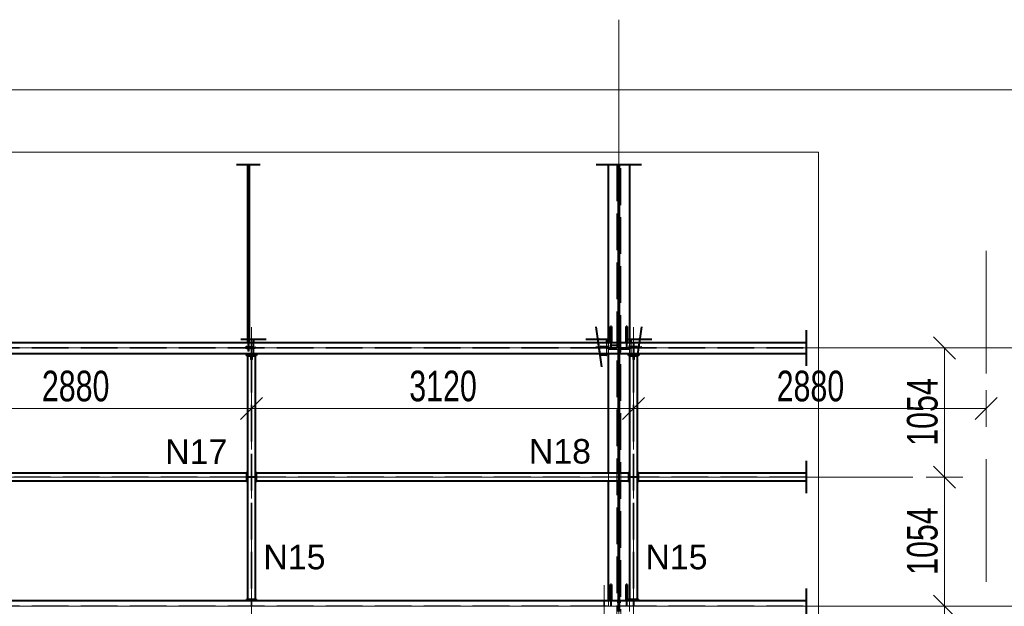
# Model space of a CAD drawing. Header units: metres. Extents: x 217 to 322, y -6 to 53.
# Tile 30 of 39: x 259 to 267, y 43 to 48. Entities that reach past the tile are written whole.
import ezdxf

# ---------------------------------------------------------------- set-up
doc = ezdxf.new("R2010")
doc.units = ezdxf.units.M
for name, pattern in [('__RA_15', [1.7, 1, -0.3, 0.1, -0.3]), ('__RA_2', [0.4, 0.3, -0.1]), ('__RA_4', [0.6, 0.3, -0.1, 0, -0.1, 0, -0.1])]:
    doc.linetypes.add(name, pattern=pattern)
for name, color, linetype, lineweight in [('OSY', 204, '__RA_15', 13), ('POPIS', 7, 'Continuous', 13), ('Standard', 7, 'Continuous', 40), ('VYZTUZ', 11, 'Continuous', 50)]:
    doc.layers.add(name, color=color, linetype=linetype, lineweight=lineweight)
doc.styles.add('ARIAL', font='ARIAL.TTF')

msp = doc.modelspace()

# ---------------------------------------------------------------- linework, layer by layer
at = {"layer": 'OSY', "color": 204, "linetype": 'Continuous', "lineweight": 13}
for p, q in [((264.0971, 36.1652), (264.0971, 47.9132)), ((223.0094, 47.3405), (268.4574, 47.3405)), ((223.0094, 45.2328), (268.4574, 45.2328)), ((227.8694, 44.179), (266.4974, 44.179)), ((223.0094, 43.1251), (268.4574, 43.1251))]:
    msp.add_line(p, q, dxfattribs=at)
at = {"layer": 'OSY', "color": 204, "linetype": '__RA_15', "lineweight": 13}
for p, q in [((267.0971, 46.0247), (267.0971, 38.9847)), ((261.0971, 45.4037), (261.0971, 38.3637)), ((264.2171, 45.4037), (264.2171, 38.3637)), ((263.9771, 43.296), (263.9771, 38.4059))]:
    msp.add_line(p, q, dxfattribs=at)
at = {"layer": 'Standard', "color": 1, "linetype": '__RA_4', "lineweight": 40}
for p, q in [((260.9755, 46.7305), (261.1645, 46.7305)), ((260.9797, 46.7305), (261.1688, 46.7305)), ((261.0279, 46.7305), (261.1062, 46.7305)), ((261.0381, 46.7305), (261.1164, 46.7305)), ((263.9111, 46.7305), (264.1911, 46.7305)), ((264.0031, 46.7305), (264.2831, 46.7305)), ((263.9444, 45.1788), (263.9129, 45.4047)), ((264.2814, 45.4047), (264.2499, 45.1788)), ((265.6274, 45.3778), (265.6274, 45.0878)), ((261.0111, 45.3056), (261.2171, 45.3056)), ((263.8267, 45.3056), (264.0382, 45.3056)), ((263.9584, 45.0781), (263.9293, 45.2869)), ((264.1561, 45.3056), (264.3676, 45.3056)), ((265.6274, 44.311), (265.6274, 44.047)), ((265.6274, 43.2701), (265.6274, 42.9801))]:
    msp.add_line(p, q, dxfattribs=at)
at = {"layer": 'Standard', "color": 1, "linetype": 'Continuous', "lineweight": 40}
for p, q in [((261.0661, 45.2778), (261.0661, 46.7305)), ((261.0679, 45.2778), (261.0679, 46.7305)), ((261.0721, 45.2778), (261.0721, 46.7305)), ((261.0764, 45.2778), (261.0764, 46.7305)), ((261.0781, 46.7305), (261.0781, 45.2778)), ((264.0111, 45.2778), (264.0111, 46.7305)), ((264.0911, 46.7305), (264.0911, 45.2778)), ((264.1031, 45.2778), (264.1031, 46.7305)), ((264.1831, 46.7305), (264.1831, 45.2778)), ((264.0291, 45.2778), (264.0291, 45.4091)), ((264.0371, 45.4091), (264.0291, 45.4091)), ((264.0371, 45.4091), (264.0371, 45.2778)), ((264.1651, 45.4091), (264.1571, 45.4091)), ((264.1571, 45.2778), (264.1571, 45.4091)), ((264.1651, 45.4091), (264.1651, 45.2778)), ((258.1031, 45.2778), (264.0911, 45.2778)), ((261.1111, 45.3056), (261.1111, 45.2986)), ((261.1111, 45.2986), (261.1111, 45.2778)), ((261.1171, 45.2986), (261.1111, 45.2986)), ((261.1171, 45.3056), (261.1171, 45.2986)), ((261.1171, 45.2778), (261.1171, 45.2986)), ((263.9961, 45.302), (263.9267, 45.3056)), ((263.9993, 45.3024), (263.9382, 45.3056)), ((263.9993, 45.3024), (263.9961, 45.302)), ((263.9961, 45.302), (263.9961, 45.2778)), ((263.9993, 45.2778), (263.9993, 45.3024)), ((264.1031, 45.3337), (264.0911, 45.3337)), ((264.0911, 45.2778), (264.0911, 45.1878)), ((264.1031, 45.2778), (265.6274, 45.2778)), ((264.1031, 45.1878), (264.1031, 45.2778)), ((264.2561, 45.3056), (264.195, 45.3024)), ((264.1982, 45.302), (264.195, 45.3024)), ((264.195, 45.3024), (264.195, 45.2778)), ((264.2676, 45.3056), (264.1982, 45.302)), ((264.1982, 45.2778), (264.1982, 45.302)), ((258.1031, 45.1878), (264.0911, 45.1878)), ((261.0471, 45.1798), (261.0471, 45.1878)), ((261.1471, 45.1878), (261.1471, 45.1798)), ((263.9961, 45.1878), (263.9961, 45.1745)), ((263.9993, 45.1749), (263.9993, 45.1878)), ((264.0111, 44.211), (264.0111, 45.1878)), ((264.1031, 45.23), (264.0911, 45.23)), ((264.0911, 45.22), (264.1031, 45.22)), ((264.0911, 45.1878), (264.0911, 44.211)), ((264.1031, 44.211), (264.1031, 45.1878)), ((264.1031, 45.1878), (265.6274, 45.1878)), ((264.1671, 45.1798), (264.1671, 45.1878)), ((264.2671, 45.1878), (264.2671, 45.1798)), ((261.0471, 45.1798), (261.1471, 45.1798)), ((261.0549, 45.1798), (261.0549, 45.1748)), ((261.0549, 45.1748), (261.0899, 45.1748)), ((261.0651, 45.1698), (261.0651, 43.1781)), ((261.0651, 45.1698), (261.1291, 45.1698)), ((261.0899, 45.1748), (261.0899, 45.1698)), ((261.0949, 45.1698), (261.0949, 45.1798)), ((261.0993, 45.1798), (261.0993, 45.1698)), ((261.1043, 45.1698), (261.1043, 45.1748)), ((261.1043, 45.1748), (261.1393, 45.1748)), ((261.1111, 45.1748), (261.1111, 45.1711)), ((261.1111, 45.1711), (261.1171, 45.1711)), ((261.1171, 45.1711), (261.1171, 45.1748)), ((261.1291, 43.1781), (261.1291, 45.1698)), ((261.1393, 45.1748), (261.1393, 45.1798)), ((263.9446, 45.1772), (263.9961, 45.1745)), ((263.9961, 45.1745), (263.9993, 45.1749)), ((264.1671, 45.1798), (264.2671, 45.1798)), ((264.1749, 45.1798), (264.1749, 45.1748)), ((264.1749, 45.1748), (264.2099, 45.1748)), ((264.1831, 45.1798), (264.1831, 44.219)), ((264.1851, 45.1698), (264.1851, 43.1781)), ((264.1851, 45.1698), (264.2491, 45.1698)), ((264.1957, 45.1748), (264.1982, 45.1745)), ((264.1982, 45.1745), (264.1982, 45.1748)), ((264.1982, 45.1745), (264.2046, 45.1748)), ((264.2099, 45.1748), (264.2099, 45.1698)), ((264.2149, 45.1698), (264.2149, 45.1798)), ((264.2149, 45.1754), (264.2193, 45.1756)), ((264.2193, 45.1798), (264.2193, 45.1698)), ((264.2243, 45.1698), (264.2243, 45.1748)), ((264.2243, 45.1748), (264.2593, 45.1748)), ((264.2491, 43.1781), (264.2491, 45.1698)), ((264.2593, 45.1748), (264.2593, 45.1798)), ((264.1031, 44.9837), (264.0911, 44.9837)), ((261.0571, 44.211), (258.2571, 44.211)), ((258.2571, 44.147), (261.0571, 44.147)), ((261.0571, 44.219), (261.0571, 44.211)), ((261.0571, 44.219), (261.0651, 44.219)), ((261.0571, 44.211), (261.0571, 44.147)), ((261.0571, 44.147), (261.0571, 44.139)), ((261.1291, 44.219), (261.1371, 44.219)), ((261.1371, 44.211), (261.1371, 44.219)), ((261.1371, 44.147), (261.1371, 44.211)), ((264.1771, 44.211), (261.1371, 44.211)), ((261.1371, 44.139), (261.1371, 44.147)), ((261.1371, 44.147), (264.1771, 44.147)), ((264.0111, 43.1701), (264.0111, 44.147)), ((264.0911, 44.147), (264.0911, 43.1701)), ((264.1031, 43.1701), (264.1031, 44.147)), ((264.1771, 44.219), (264.1771, 44.211)), ((264.1771, 44.219), (264.1851, 44.219)), ((264.1771, 44.211), (264.1771, 44.147)), ((264.1771, 44.147), (264.1771, 44.139)), ((264.2491, 44.219), (264.2571, 44.219)), ((264.2571, 44.211), (264.2571, 44.219)), ((265.6274, 44.211), (264.2571, 44.211)), ((264.2571, 44.147), (264.2571, 44.211)), ((264.2571, 44.139), (264.2571, 44.147)), ((264.2571, 44.147), (265.6274, 44.147)), ((261.0651, 44.139), (261.0571, 44.139)), ((261.1371, 44.139), (261.1291, 44.139)), ((264.1851, 44.139), (264.1771, 44.139)), ((264.1831, 44.139), (264.1831, 43.1781)), ((264.2571, 44.139), (264.2491, 44.139)), ((264.0291, 43.1701), (264.0291, 43.3014)), ((264.0371, 43.3014), (264.0291, 43.3014)), ((264.0371, 43.3014), (264.0371, 43.1701)), ((264.1651, 43.3014), (264.1571, 43.3014)), ((264.1571, 43.1701), (264.1571, 43.3014)), ((264.1651, 43.3014), (264.1651, 43.1701)), ((261.0571, 43.1701), (261.0571, 43.1781)), ((261.0651, 43.1781), (261.0571, 43.1781)), ((261.1291, 43.1781), (261.0651, 43.1781)), ((261.1371, 43.1781), (261.1291, 43.1781)), ((261.1371, 43.1781), (261.1371, 43.1701)), ((264.1031, 43.216), (264.0911, 43.216)), ((264.1771, 43.1701), (264.1771, 43.1781)), ((264.1851, 43.1781), (264.1771, 43.1781)), ((264.2491, 43.1781), (264.1851, 43.1781)), ((264.2571, 43.1781), (264.2491, 43.1781)), ((264.2571, 43.1781), (264.2571, 43.1701)), ((258.1031, 43.1701), (264.0911, 43.1701)), ((264.0911, 43.1701), (264.0911, 43.0801)), ((264.1031, 43.1701), (265.6274, 43.1701)), ((264.1031, 43.0801), (264.1031, 43.1701))]:
    msp.add_line(p, q, dxfattribs=at)
at = {"layer": 'Standard', "color": 136, "linetype": '__RA_2', "lineweight": 18}
for p, q in [((264.0811, 46.7305), (264.0811, 38.8002)), ((264.1131, 38.8002), (264.1131, 46.7305)), ((261.0661, 45.2056), (261.0661, 45.2778)), ((261.0679, 45.2056), (261.0679, 45.2778)), ((261.0721, 45.2056), (261.0721, 45.2778)), ((261.0764, 45.2056), (261.0764, 45.2778)), ((261.0781, 45.2778), (261.0781, 45.2056)), ((261.0931, 45.2456), (261.0931, 45.2778)), ((261.1011, 45.2778), (261.1011, 45.2456)), ((261.1111, 45.2778), (261.1111, 45.2448)), ((261.1171, 45.2388), (261.1171, 45.2778)), ((263.9961, 45.2778), (263.9961, 45.2422)), ((263.9993, 45.2487), (263.9993, 45.2778)), ((264.0111, 45.23), (264.0111, 45.2778)), ((264.0291, 45.296), (264.0371, 45.296)), ((264.0291, 45.2356), (264.0291, 45.2778)), ((264.0371, 45.2778), (264.0371, 45.2356)), ((264.0831, 45.3117), (264.0831, 45.3108)), ((264.0831, 45.3108), (264.0831, 45.259)), ((264.0911, 45.3108), (264.0831, 45.3108)), ((264.1571, 45.296), (264.1651, 45.296)), ((264.1571, 45.2356), (264.1571, 45.2778)), ((264.1651, 45.2778), (264.1651, 45.2356)), ((264.1831, 45.2778), (264.1831, 45.1798)), ((264.195, 45.2778), (264.195, 45.2487)), ((264.1982, 45.2422), (264.1982, 45.2778)), ((264.2131, 45.2456), (264.2131, 45.2778)), ((264.2211, 45.2778), (264.2211, 45.2456)), ((258.1031, 45.2356), (264.0911, 45.2356)), ((258.1031, 45.23), (264.0911, 45.23)), ((261.0471, 45.2368), (261.0471, 45.2454)), ((261.0471, 45.2368), (261.0471, 45.2288)), ((261.1271, 45.2368), (261.0471, 45.2368)), ((261.0471, 45.2368), (261.1271, 45.2368)), ((261.1271, 45.2328), (261.0471, 45.2328)), ((261.0471, 45.2288), (261.1271, 45.2288)), ((261.0571, 45.2514), (261.0571, 45.2448)), ((261.1111, 45.2448), (261.0571, 45.2448)), ((261.0571, 45.2448), (261.0571, 45.2388)), ((261.0571, 45.2388), (261.1171, 45.2388)), ((261.0571, 45.2374), (261.0571, 45.2309)), ((261.1171, 45.2309), (261.0571, 45.2309)), ((261.0571, 45.2309), (261.0571, 45.2249)), ((261.0571, 45.2249), (261.1111, 45.2249)), ((261.0679, 45.2056), (261.0661, 45.2056)), ((261.0721, 45.2056), (261.0679, 45.2056)), ((261.0764, 45.2056), (261.0721, 45.2056)), ((261.0781, 45.2056), (261.0764, 45.2056)), ((261.1011, 45.2456), (261.0931, 45.2456)), ((261.0931, 45.2456), (261.0931, 45.2356)), ((261.0931, 45.23), (261.0931, 45.22)), ((261.0931, 45.22), (261.1011, 45.22)), ((261.0931, 45.1878), (261.0931, 45.22)), ((261.1011, 45.2356), (261.1011, 45.2456)), ((261.1011, 45.22), (261.1011, 45.23)), ((261.1011, 45.22), (261.1011, 45.1878)), ((261.1111, 45.2249), (261.1111, 45.2314)), ((261.1111, 45.2249), (261.1111, 45.1798)), ((261.1171, 45.2309), (261.1171, 45.2374)), ((261.1171, 45.1798), (261.1171, 45.2309)), ((261.1271, 45.2454), (261.1271, 45.2368)), ((261.1271, 45.2368), (261.1271, 45.2288)), ((264.0011, 45.2377), (263.9088, 45.2454)), ((263.9095, 45.2374), (264.0011, 45.2297)), ((263.9961, 45.2422), (263.9351, 45.2454)), ((263.9362, 45.2374), (263.9961, 45.2343)), ((263.9993, 45.2487), (263.9457, 45.2514)), ((263.9485, 45.2314), (263.9993, 45.2287)), ((263.9961, 45.2422), (264.0191, 45.2454)), ((264.0187, 45.2374), (263.9961, 45.2343)), ((263.9961, 45.2343), (263.9961, 45.1878)), ((264.0194, 45.2514), (263.9993, 45.2487)), ((263.9993, 45.2287), (264.0183, 45.2314)), ((263.9993, 45.1878), (263.9993, 45.2287)), ((264.0011, 45.2377), (264.0011, 45.2297)), ((264.0811, 45.2377), (264.0011, 45.2377)), ((264.0011, 45.2297), (264.0811, 45.2297)), ((264.0111, 45.2377), (264.0811, 45.2377)), ((264.0811, 45.2337), (264.0111, 45.2337)), ((264.0111, 45.22), (264.0111, 45.23)), ((264.0111, 45.1878), (264.0111, 45.22)), ((264.0111, 45.22), (264.0911, 45.22)), ((264.0311, 45.2595), (264.0311, 45.259)), ((264.0831, 45.259), (264.0311, 45.259)), ((264.0311, 45.259), (264.0311, 45.251)), ((264.0311, 45.251), (264.0911, 45.251)), ((264.1031, 45.2356), (265.6274, 45.2356)), ((264.1631, 45.2311), (264.1031, 45.2311)), ((264.1031, 45.23), (265.6274, 45.23)), ((264.1031, 45.22), (264.1811, 45.22)), ((264.1111, 45.2233), (264.1111, 45.2231)), ((264.1111, 45.1877), (264.1111, 45.2231)), ((264.1111, 45.2231), (264.1631, 45.2231)), ((264.1931, 45.2377), (264.1131, 45.2377)), ((264.1131, 45.2377), (264.1831, 45.2377)), ((264.1831, 45.2337), (264.1131, 45.2337)), ((264.1131, 45.2297), (264.1931, 45.2297)), ((264.1631, 45.2311), (264.1631, 45.2314)), ((264.1631, 45.2231), (264.1631, 45.2311)), ((264.195, 45.2487), (264.1749, 45.2514)), ((264.1752, 45.2454), (264.1982, 45.2422)), ((264.1982, 45.2343), (264.1756, 45.2374)), ((264.1759, 45.2314), (264.195, 45.2287)), ((264.1811, 45.23), (264.1811, 45.22)), ((264.2855, 45.2454), (264.1931, 45.2377)), ((264.1931, 45.2297), (264.1931, 45.2377)), ((264.1931, 45.2297), (264.2848, 45.2374)), ((264.2485, 45.2514), (264.195, 45.2487)), ((264.195, 45.2287), (264.2457, 45.2314)), ((264.195, 45.2287), (264.195, 45.1798)), ((264.2592, 45.2454), (264.1982, 45.2422)), ((264.1982, 45.2343), (264.2581, 45.2374)), ((264.1982, 45.1798), (264.1982, 45.2343)), ((264.2211, 45.2456), (264.2131, 45.2456)), ((264.2131, 45.2456), (264.2131, 45.2356)), ((264.2131, 45.23), (264.2131, 45.22)), ((264.2131, 45.22), (264.2211, 45.22)), ((264.2131, 45.1878), (264.2131, 45.22)), ((264.2211, 45.2356), (264.2211, 45.2456)), ((264.2211, 45.22), (264.2211, 45.23)), ((264.2211, 45.22), (264.2211, 45.1878)), ((261.0899, 45.1698), (261.0899, 45.1398)), ((261.0899, 45.1398), (261.0949, 45.1398)), ((261.0949, 45.1698), (261.0949, 43.1781)), ((261.0993, 45.1698), (261.0993, 43.1781)), ((261.0993, 45.1398), (261.1043, 45.1398)), ((261.1043, 45.1398), (261.1043, 45.1698)), ((261.1111, 45.1798), (261.1111, 45.1748)), ((261.1171, 45.1748), (261.1171, 45.1798)), ((263.9561, 45.1772), (263.9993, 45.1749)), ((264.195, 45.1798), (264.195, 45.1749)), ((264.195, 45.1749), (264.2382, 45.1772)), ((264.195, 45.1749), (264.1957, 45.1748)), ((264.1982, 45.1748), (264.1982, 45.1798)), ((264.2046, 45.1748), (264.2149, 45.1754)), ((264.2099, 45.1698), (264.2099, 45.1398)), ((264.2099, 45.1398), (264.2149, 45.1398)), ((264.2149, 45.1698), (264.2149, 43.1781)), ((264.2193, 45.1756), (264.2497, 45.1772)), ((264.2193, 45.1698), (264.2193, 43.1781)), ((264.2193, 45.1398), (264.2243, 45.1398)), ((264.2243, 45.1398), (264.2243, 45.1698)), ((261.0571, 44.1812), (258.2571, 44.1812)), ((261.0571, 44.1768), (258.2571, 44.1768)), ((261.0651, 44.183), (261.0849, 44.183)), ((261.0849, 44.175), (261.0651, 44.175)), ((261.0949, 44.183), (261.0849, 44.183)), ((261.0849, 44.183), (261.0849, 44.175)), ((261.0849, 44.175), (261.0949, 44.175)), ((261.1093, 44.183), (261.0993, 44.183)), ((261.0993, 44.175), (261.1093, 44.175)), ((261.1093, 44.175), (261.1093, 44.183)), ((261.1093, 44.183), (261.1291, 44.183)), ((261.1291, 44.175), (261.1093, 44.175)), ((264.1771, 44.1812), (261.1371, 44.1812)), ((264.1771, 44.1768), (261.1371, 44.1768)), ((264.0111, 44.147), (264.0111, 44.211)), ((264.0911, 44.211), (264.0911, 44.147)), ((264.1031, 44.147), (264.1031, 44.211)), ((264.1831, 44.219), (264.1831, 44.139)), ((264.1851, 44.183), (264.2049, 44.183)), ((264.2049, 44.175), (264.1851, 44.175)), ((264.2149, 44.183), (264.2049, 44.183)), ((264.2049, 44.183), (264.2049, 44.175)), ((264.2049, 44.175), (264.2149, 44.175)), ((264.2293, 44.183), (264.2193, 44.183)), ((264.2193, 44.175), (264.2293, 44.175)), ((264.2293, 44.175), (264.2293, 44.183)), ((264.2293, 44.183), (264.2491, 44.183)), ((264.2491, 44.175), (264.2293, 44.175)), ((265.6274, 44.1812), (264.2571, 44.1812)), ((265.6274, 44.1768), (264.2571, 44.1768)), ((264.0291, 43.1883), (264.0371, 43.1883)), ((264.1571, 43.1883), (264.1651, 43.1883)), ((264.1831, 43.1781), (264.1831, 43.1701)), ((258.1031, 43.1279), (264.0911, 43.1279)), ((261.0931, 43.1379), (261.0931, 43.1701)), ((261.1011, 43.1379), (261.0931, 43.1379)), ((261.0931, 43.1379), (261.0931, 43.1279)), ((261.1011, 43.1701), (261.1011, 43.1379)), ((261.1011, 43.1279), (261.1011, 43.1379)), ((263.9731, 43.1379), (263.9731, 43.1701)), ((263.9811, 43.1379), (263.9731, 43.1379)), ((263.9731, 43.1379), (263.9731, 43.1279)), ((263.9811, 43.1701), (263.9811, 43.1379)), ((263.9811, 43.1279), (263.9811, 43.1379)), ((264.0111, 43.1223), (264.0111, 43.1701)), ((264.0291, 43.1279), (264.0291, 43.1701)), ((264.0371, 43.1701), (264.0371, 43.1279)), ((264.0851, 43.1739), (264.0851, 43.1737)), ((264.0911, 43.1737), (264.0851, 43.1737)), ((264.0851, 43.1737), (264.0851, 43.1526)), ((264.1091, 43.1737), (264.1031, 43.1737)), ((264.1031, 43.1279), (265.6274, 43.1279)), ((264.1091, 43.1737), (264.1091, 43.1739)), ((264.1091, 43.1526), (264.1091, 43.1737)), ((264.1571, 43.1279), (264.1571, 43.1701)), ((264.1651, 43.1701), (264.1651, 43.1279)), ((264.1831, 43.1701), (264.1831, 43.0801)), ((264.2131, 43.1379), (264.2131, 43.1701)), ((264.2211, 43.1379), (264.2131, 43.1379)), ((264.2131, 43.1379), (264.2131, 43.1279)), ((264.2211, 43.1701), (264.2211, 43.1379)), ((264.2211, 43.1279), (264.2211, 43.1379))]:
    msp.add_line(p, q, dxfattribs=at)
at = {"layer": 'Standard', "color": 7, "linetype": 'Continuous', "lineweight": 13}
msp.add_lwpolyline([(222.9094, 38.5015), (265.7274, 38.5015), (265.7274, 46.8305), (222.9094, 46.8305), (222.9094, 38.5015)], dxfattribs=at)
at = {"layer": 'VYZTUZ', "color": 171, "linetype": 'Continuous', "lineweight": 18}
for p, q in [((266.8471, 45.1428), (266.6671, 45.3228)), ((266.7571, 45.2328), (266.6071, 45.2328)), ((266.7571, 45.2328), (266.9071, 45.2328)), ((266.7571, 44.179), (266.7571, 45.2328)), ((261.0971, 44.7397), (261.0971, 44.8897)), ((264.2171, 44.7397), (264.2171, 44.8897)), ((267.0971, 44.7397), (267.0971, 44.8897)), ((261.0071, 44.6497), (261.1871, 44.8297)), ((264.1271, 44.6497), (264.3071, 44.8297)), ((267.0071, 44.6497), (267.1871, 44.8297)), ((258.2171, 44.7397), (261.0971, 44.7397)), ((261.0971, 44.7397), (261.0971, 44.5897)), ((261.0971, 44.7397), (264.2171, 44.7397)), ((264.2171, 44.7397), (264.2171, 44.5897)), ((264.2171, 44.7397), (267.0971, 44.7397)), ((267.0971, 44.7397), (267.0971, 44.5897)), ((266.8471, 44.089), (266.6671, 44.269)), ((266.7571, 44.179), (266.6071, 44.179)), ((266.7571, 44.179), (266.9071, 44.179)), ((266.7571, 43.1251), (266.7571, 44.179)), ((266.8471, 43.0351), (266.6671, 43.2151)), ((266.7571, 43.1251), (266.6071, 43.1251)), ((266.7571, 43.1251), (266.9071, 43.1251)), ((266.7571, 42.0713), (266.7571, 43.1251))]:
    msp.add_line(p, q, dxfattribs=at)

# ---------------------------------------------------------------- texts
at = {"layer": 'POPIS', "color": 204, "linetype": 'Continuous', "lineweight": 13, "char_height": 0.2, "width": 0.09912, "attachment_point": 7, "style": 'ARIAL'}
for s, insert in [('\\W0.99;N17', (260.3921, 44.2864)), ('\\W0.99;N18', (263.3621, 44.2864)), ('\\W0.99;N15', (261.1941, 43.423)), ('\\W0.99;N15', (264.3141, 43.423))]:
    msp.add_mtext(s, dxfattribs=dict(at, insert=insert))
at = {"layer": 'VYZTUZ', "color": 171, "linetype": 'Continuous', "lineweight": 18, "char_height": 0.25, "width": 0.089286, "attachment_point": 7, "style": 'ARIAL'}
for s, insert in [('\\W0.71;2880', (259.3856, 44.7939)), ('\\W0.71;3120', (262.3856, 44.7941)), ('\\W0.71;2880', (265.3856, 44.7939))]:
    msp.add_mtext(s, dxfattribs=dict(at, insert=insert))
at = {"layer": 'VYZTUZ', "color": 171, "linetype": 'Continuous', "lineweight": 18, "char_height": 0.25, "width": 0.089286, "attachment_point": 7, "rotation": 90, "style": 'ARIAL'}
for insert in [(266.7029, 44.4344), (266.7029, 43.3806)]:
    msp.add_mtext('\\W0.71;1054', dxfattribs=dict(at, insert=insert))

doc.saveas('drawing.dxf')
